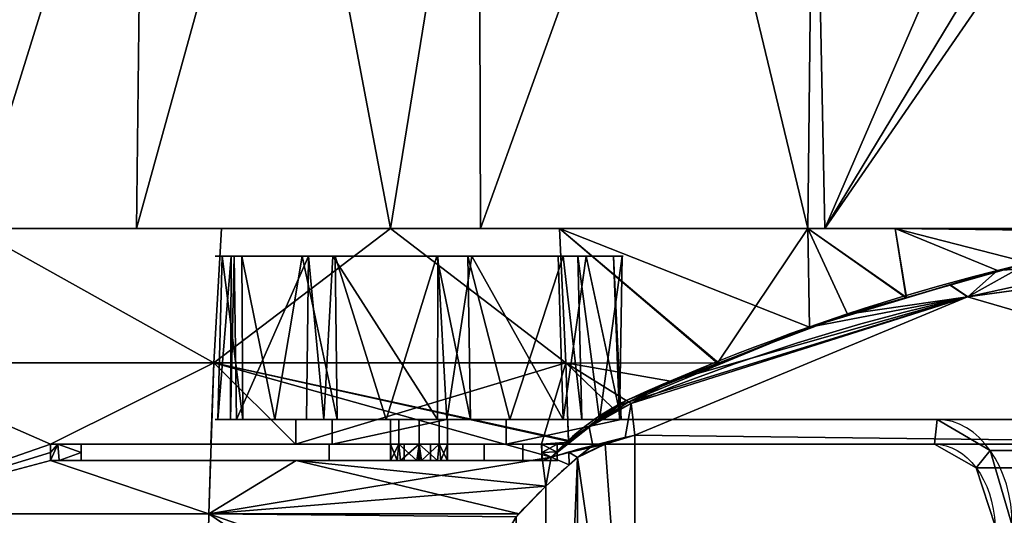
# Model space of a CAD drawing. Extents: x -164 to 115, y -163 to 163.
# Tile 10 of 14: x -67 to 54, y 41 to 102. Entities that reach past the tile are written whole.
import ezdxf

# ---------------------------------------------------------------- set-up
doc = ezdxf.new("R2010")
doc.units = 0
doc.header["$MEASUREMENT"] = 0
doc.layers.add('1', color=7, linetype='Continuous')

# ---------------------------------------------------------------- blocks, each defined once
blk = doc.blocks.new('UG_SURFACE_015')
at = {"layer": '1', "color": 253, "linetype": 'Continuous'}
for points in [[(2.767357, 52.102979, 90.77061), (7.316892, 55.374499, 87.5028), (0.096, 50.37671, 90.62697)], [(7.620418, 55.18537, 88.632114), (7.316892, 55.374499, 87.5028), (2.767357, 52.102979, 90.77061)], [(2.767357, 52.102979, 90.77061), (7.923954, 54.996241, 89.761429), (7.620418, 55.18537, 88.632114)], [(0.096, 50.37671, 90.62697), (-1.873855, 48.413265, 91.678932), (2.767357, 52.102979, 90.77061)]]:
    blk.add_3dface(points, dxfattribs=at)
blk = doc.blocks.new('UG_SURFACE_016')
at = {"layer": '1', "color": 253, "linetype": 'Continuous'}
for points in [[(-72.742887, 76.414712, 69.145665), (-86.014464, 59.961881, 79.414032), (-43.234352, 59.961881, 85.115336)], [(-43.234352, 59.961881, 85.115336), (-42.297915, 76.414712, 71.697235), (-72.742887, 76.414712, 69.145665)], [(-21.600252, 76.414712, 73.431887), (-42.297915, 76.414712, 71.697235), (-43.234352, 59.961881, 85.115336)], [(-43.234352, 59.961881, 85.115336), (-0.076473, 59.961881, 85.317343), (-21.600252, 76.414712, 73.431887)], [(-0.076473, 59.961881, 85.317343), (-0.887258, 76.414712, 71.891062), (-21.600252, 76.414712, 73.431887)], [(29.580267, 76.414712, 69.62461), (-0.887258, 76.414712, 71.891062), (18.509589, 59.926517, 83.473153)], [(-0.887258, 76.414712, 71.891062), (-0.076473, 59.961881, 85.317343), (18.509589, 59.926517, 83.473153)], [(18.509589, 59.926517, 83.473153), (34.407277, 65.934964, 77.454567), (29.580267, 76.414712, 69.62461)], [(41.644692, 67.976758, 74.388526), (40.278606, 76.414712, 67.095742), (29.580267, 76.414712, 69.62461)], [(29.580267, 76.414712, 69.62461), (34.407277, 65.934964, 77.454567), (41.644692, 67.976758, 74.388526)], [(56.634758, 72.2057, 68.038173), (79.525806, 76.414712, 57.818513), (40.278606, 76.414712, 67.095742)], [(40.278606, 76.414712, 67.095742), (41.644692, 67.976758, 74.388526), (56.634758, 72.2057, 68.038173)], [(-87.81068, 41.480247, 88.442162), (-43.865185, 41.480247, 94.298765), (-43.234352, 59.961881, 85.115336), (-86.014464, 59.961881, 79.414032)], [(-43.234352, 59.961881, 85.115336), (-43.865185, 41.480247, 94.298765), (-1.873855, 48.413265, 91.678932)], [(0.23404, 50.472252, 90.567246), (-0.076473, 59.961881, 85.317343), (-43.234352, 59.961881, 85.115336)], [(-1.873855, 48.413265, 91.678932), (0.096, 50.37671, 90.62697), (-43.234352, 59.961881, 85.115336)], [(-43.234352, 59.961881, 85.115336), (0.096, 50.37671, 90.62697), (0.23404, 50.472252, 90.567246)], [(12.724481, 57.740066, 85.663296), (18.509589, 59.926517, 83.473153), (-0.076473, 59.961881, 85.317343)], [(-0.076473, 59.961881, 85.317343), (0.23404, 50.472252, 90.567246), (7.316892, 55.374499, 87.5028)], [(-0.076473, 59.961881, 85.317343), (7.316892, 55.374499, 87.5028), (12.724481, 57.740066, 85.663296)], [(4.725459, 49.995564, 90.509742), (8.376658, 51.112629, 89.672826), (3.224873, 49.859982, 90.681076)], [(3.224873, 49.859982, 90.681076), (0.274412, 49.022816, 91.258503), (1.319401, 48.364054, 91.517925)], [(1.319401, 48.364054, 91.517925), (4.725459, 49.995564, 90.509742), (3.224873, 49.859982, 90.681076)], [(-2.542318, 44.862229, 93.298443), (-1.873855, 48.413265, 91.678932), (-43.865185, 41.480247, 94.298765)], [(-1.873855, 48.413265, 91.678932), (-2.542318, 44.862229, 93.298443), (0.316094, 47.454253, 91.980517)], [(0.316094, 47.454253, 91.980517), (0.274412, 49.022816, 91.258503), (-1.873855, 48.413265, 91.678932)], [(0.274412, 49.022816, 91.258503), (0.316094, 47.454253, 91.980517), (1.319401, 48.364054, 91.517925)], [(-43.865185, 41.480247, 94.298765), (-5.829728, 41.478083, 94.814159), (-2.542318, 44.862229, 93.298443)], [(-88.906586, 21.61161, 93.950376), (-44.250067, 21.61161, 99.901743), (-43.865185, 41.480247, 94.298765), (-87.81068, 41.480247, 88.442162)], [(-15.763933, 22.295892, 100.576364), (-43.865185, 41.480247, 94.298765), (-44.250067, 21.61161, 99.901743)], [(-6.196723, 41.100286, 94.983369), (-5.829728, 41.478083, 94.814159), (-43.865185, 41.480247, 94.298765)], [(-12.426679, 30.513331, 98.625407), (-6.196723, 41.100286, 94.983369), (-43.865185, 41.480247, 94.298765)], [(-43.865185, 41.480247, 94.298765), (-15.763933, 22.295892, 100.576364), (-12.426679, 30.513331, 98.625407)]]:
    blk.add_3dface(points, dxfattribs=at)
blk = doc.blocks.new('UG_SURFACE_029')
at = {"layer": '1', "color": 253, "linetype": 'Continuous'}
for points in [[(-2.542318, 44.862229, -93.298443), (1.319401, 48.364054, -91.517925), (-2.542318, -44.862229, -93.298443)], [(1.319401, 48.364054, -91.517925), (1.319401, -48.364054, -91.517925), (-2.542318, -44.862229, -93.298443)], [(-2.542318, -44.862229, -93.298443), (-6.196723, -41.100286, -94.983369), (-6.196723, 41.100286, -94.983369), (-2.542318, 44.862229, -93.298443)]]:
    blk.add_3dface(points, dxfattribs=at)
blk = doc.blocks.new('UG_SURFACE_031')
at = {"layer": '1', "color": 253, "linetype": 'Continuous'}
for points in [[(8.376658, 0, 89.672826), (8.376658, 51.112629, 89.672826), (4.725459, 49.995564, 90.509742)], [(8.376658, 0, 89.672826), (4.725459, 49.995564, 90.509742), (1.319401, 48.364054, 91.517925)], [(1.319401, 48.364054, 91.517925), (1.319401, 0, 91.517925), (8.376658, 0, 89.672826)], [(1.319401, -48.364054, 91.517925), (4.725459, -49.995564, 90.509742), (8.376658, 0, 89.672826)], [(8.376658, 0, 89.672826), (1.319401, 0, 91.517925), (1.319401, -48.364054, 91.517925)], [(4.725459, -49.995564, 90.509742), (8.376658, -51.112629, 89.672826), (8.376658, 0, 89.672826)]]:
    blk.add_3dface(points, dxfattribs=at)
blk = doc.blocks.new('UG_SURFACE_042')
at = {"layer": '1', "color": 253, "linetype": 'Continuous'}
for points in [[(4.725459, 49.995564, -90.509742), (8.376658, 51.112629, -89.672826), (8.376658, 0, -89.672826)], [(1.319401, 48.364054, -91.517925), (4.725459, 49.995564, -90.509742), (8.376658, 0, -89.672826)], [(8.376658, 0, -89.672826), (1.319401, 0, -91.517925), (1.319401, 48.364054, -91.517925)], [(1.319401, -48.364054, -91.517925), (1.319401, 0, -91.517925), (8.376658, 0, -89.672826)], [(8.376658, 0, -89.672826), (4.725459, -49.995564, -90.509742), (1.319401, -48.364054, -91.517925)], [(8.376658, 0, -89.672826), (8.376658, -51.112629, -89.672826), (4.725459, -49.995564, -90.509742)]]:
    blk.add_3dface(points, dxfattribs=at)
blk = doc.blocks.new('UG_SURFACE_046')
at = {"layer": '1', "color": 253, "linetype": 'Continuous'}
for points in [[(91.934152, 73.9206, 73.319986), (49.147654, 68.060108, 81.693634), (111.67337, 49.840752, 69.456875)], [(8.376658, 51.112629, 89.672826), (49.147654, 68.060108, 81.693634), (7.923954, 54.996241, 89.761429)], [(49.147654, 68.060108, 81.693634), (8.376658, 51.112629, 89.672826), (111.67337, 49.840752, 69.456875)], [(7.923954, 54.996241, 89.761429), (2.767357, 52.102979, 90.77061), (3.224873, 49.859982, 90.681076), (8.376658, 51.112629, 89.672826)], [(2.767357, 52.102979, 90.77061), (-1.873855, 48.413265, 91.678932), (3.224873, 49.859982, 90.681076)], [(111.67337, -49.840752, 69.456875), (111.67337, 49.840752, 69.456875), (8.376658, 51.112629, 89.672826), (8.376658, -51.112629, 89.672826)]]:
    blk.add_3dface(points, dxfattribs=at)
blk = doc.blocks.new('UG_SURFACE_049')
at = {"layer": '1', "color": 253, "linetype": 'Continuous'}
for points in [[(-1.162758, 50.000001, -108.446591), (-3.072554, 50.000001, -90.983167), (-3.020382, 49.002375, -91.460235)], [(-3.020382, 49.002375, -91.460235), (-2.969297, 48, -91.927357), (-1.162758, 48, -108.446591), (-1.162758, 50.000001, -108.446591)]]:
    blk.add_3dface(points, dxfattribs=at)
blk = doc.blocks.new('UG_SURFACE_050')
at = {"layer": '1', "color": 253, "linetype": 'Continuous'}
for points in [[(90.080932, 75.584002, 64.069852), (88.226311, 77.247322, 54.819986), (83.890207, 76.865949, 56.3462)], [(91.934152, 73.9206, 73.319986), (79.525806, 76.414712, 57.818513), (56.634758, 72.2057, 68.038173)], [(91.934152, 73.9206, 73.319986), (83.890207, 76.865949, 56.3462), (79.525806, 76.414712, 57.818513)], [(83.890207, 76.865949, 56.3462), (91.934152, 73.9206, 73.319986), (90.080932, 75.584002, 64.069852)], [(56.634758, 72.2057, 68.038173), (49.181972, 68.064809, 81.686914), (91.934152, 73.9206, 73.319986)], [(56.634758, 72.2057, 68.038173), (47.001895, 69.488116, 72.119012), (49.181972, 68.064809, 81.686914)], [(49.147654, 68.060108, 81.693634), (47.001895, 69.488116, 72.119012), (34.407277, 65.934964, 77.454567)], [(49.147654, 68.060108, 81.693634), (49.181972, 68.064809, 81.686914), (47.001895, 69.488116, 72.119012)], [(12.724481, 57.740066, 85.663296), (7.923954, 54.996241, 89.761429), (49.147654, 68.060108, 81.693634)], [(49.147654, 68.060108, 81.693634), (34.407277, 65.934964, 77.454567), (12.724481, 57.740066, 85.663296)], [(12.724481, 57.740066, 85.663296), (7.316892, 55.374499, 87.5028), (7.620418, 55.18537, 88.632114)], [(7.620418, 55.18537, 88.632114), (7.923954, 54.996241, 89.761429), (12.724481, 57.740066, 85.663296)]]:
    blk.add_3dface(points, dxfattribs=at)
blk = doc.blocks.new('UG_SURFACE_058')
at = {"layer": '1', "color": 253, "linetype": 'Continuous'}
for points in [[(111.67337, 49.840752, -69.456875), (49.147654, 68.060108, -81.693634), (91.934152, 73.9206, -73.319986)], [(7.923954, 54.996241, -89.761429), (49.147654, 68.060108, -81.693634), (8.376658, 51.112629, -89.672826), (7.184808, 50.840531, -89.906082)], [(111.67337, 49.840752, -69.456875), (8.376658, 51.112629, -89.672826), (49.147654, 68.060108, -81.693634)], [(7.184808, 50.840531, -89.906082), (-1.873855, 48.413265, -91.678932), (2.767357, 52.102979, -90.77061), (7.923954, 54.996241, -89.761429)], [(111.67337, 49.840752, -69.456875), (111.67337, -49.840752, -69.456875), (8.376658, -51.112629, -89.672826), (8.376658, 51.112629, -89.672826)]]:
    blk.add_3dface(points, dxfattribs=at)
blk = doc.blocks.new('UG_SURFACE_063')
at = {"layer": '1', "color": 253, "linetype": 'Continuous'}
for points in [[(-20.749601, 48, -108.031608), (-21.48792, 48, -110.326916), (-21.58149, 50.000001, -110.296816)], [(-21.58149, 50.000001, -110.296816), (-20.556364, 50.000001, -107.821949), (-20.749601, 48, -108.031608)], [(-21.58149, 50.000001, -110.296816), (-21.48792, 48, -110.326916), (-21.569876, 48, -110.581711)], [(-20.556364, 50.000001, -112.77169), (-21.58149, 50.000001, -110.296816), (-21.569876, 48, -110.581711)], [(-21.569876, 48, -110.581711), (-20.346703, 48, -112.964928), (-20.556364, 50.000001, -112.77169)], [(-18.366382, 48, -106.808431), (-20.749601, 48, -108.031608), (-20.556364, 50.000001, -107.821949)], [(-20.556364, 50.000001, -107.821949), (-18.08149, 50.000001, -106.796816), (-18.366382, 48, -106.808431)], [(-18.08149, 50.000001, -113.796823), (-20.556364, 50.000001, -112.77169), (-20.346703, 48, -112.964928)], [(-20.346703, 48, -112.964928), (-18.051391, 48, -113.703251), (-18.08149, 50.000001, -113.796823)], [(-18.08149, 50.000001, -106.796816), (-18.111588, 48, -106.890388), (-18.366382, 48, -106.808431)], [(-15.816277, 48, -107.628711), (-18.111588, 48, -106.890388), (-18.08149, 50.000001, -106.796816)], [(-15.606617, 50.000001, -112.77169), (-18.08149, 50.000001, -113.796823), (-17.7966, 48, -113.785207)], [(-18.08149, 50.000001, -113.796823), (-18.051391, 48, -113.703251), (-17.7966, 48, -113.785207)], [(-18.08149, 50.000001, -106.796816), (-15.606617, 50.000001, -107.821949), (-15.816277, 48, -107.628711)], [(-17.7966, 48, -113.785207), (-15.41338, 48, -112.562031), (-15.606617, 50.000001, -112.77169)], [(-14.593104, 48, -110.011928), (-15.816277, 48, -107.628711), (-15.606617, 50.000001, -107.821949)], [(-14.58149, 50.000001, -110.296816), (-15.606617, 50.000001, -112.77169), (-15.41338, 48, -112.562031)], [(-15.606617, 50.000001, -107.821949), (-14.58149, 50.000001, -110.296816), (-14.593104, 48, -110.011928)], [(-15.41338, 48, -112.562031), (-14.675061, 48, -110.266723), (-14.58149, 50.000001, -110.296816)], [(-14.58149, 50.000001, -110.296816), (-14.675061, 48, -110.266723), (-14.593104, 48, -110.011928)]]:
    blk.add_3dface(points, dxfattribs=at)
blk = doc.blocks.new('UG_SURFACE_072')
at = {"layer": '1', "color": 253, "linetype": 'Continuous'}
for points in [[(-14.661648, 53.035766, -135.061815), (45.424297, 53.035766, -195.147753), (45.073502, 50.000001, -194.796965), (-28.754063, 50.000001, -120.969392)], [(-28.754063, 50.000001, -120.969392), (-28.754063, 53.035766, -120.969392), (-14.661648, 53.035766, -135.061815)], [(45.424297, 53.035766, -195.147753), (51.93023, 49.224682, -201.653689), (50.199531, 47.107443, -199.922979), (45.073502, 50.000001, -194.796965)], [(52.509438, 40.018868, -202.232897), (50.199531, 47.107443, -199.922979), (51.93023, 49.224682, -201.653689), (54.625075, 40.023901, -204.348534)], [(54.625075, 40.023901, -204.348534), (54.625075, -40.023901, -204.348534), (52.509438, -40.018868, -202.232897), (52.509438, 40.018868, -202.232897)], [(54.625075, -40.023901, -204.348534), (51.93023, -49.224682, -201.653689), (50.199531, -47.107443, -199.922979), (52.509438, -40.018868, -202.232897)], [(45.073502, -50.000001, -194.796965), (50.199531, -47.107443, -199.922979), (51.93023, -49.224682, -201.653689), (45.424297, -53.035766, -195.147753)], [(-14.661648, -53.035766, -135.061815), (-28.754063, -53.035766, -120.969392), (-28.754063, -50.000001, -120.969392)], [(-28.754063, -50.000001, -120.969392), (45.073502, -50.000001, -194.796965), (45.424297, -53.035766, -195.147753), (-14.661648, -53.035766, -135.061815)]]:
    blk.add_3dface(points, dxfattribs=at)
blk = doc.blocks.new('UG_SURFACE_074')
at = {"layer": '1', "color": 253, "linetype": 'Continuous'}
for points in [[(-43.234352, 59.961881, -85.115336), (-86.014464, 59.961881, -79.414032), (-72.742887, 76.414712, -69.145665)], [(-72.742887, 76.414712, -69.145665), (-42.297915, 76.414712, -71.697235), (-43.234352, 59.961881, -85.115336)], [(-43.234352, 59.961881, -85.115336), (-42.297915, 76.414712, -71.697235), (-21.600252, 76.414712, -73.431887)], [(-0.076473, 59.961881, -85.317343), (-43.234352, 59.961881, -85.115336), (-21.600252, 76.414712, -73.431887)], [(-21.600252, 76.414712, -73.431887), (-0.887258, 76.414712, -71.891062), (-0.076473, 59.961881, -85.317343)], [(18.657308, 59.910882, -83.364174), (-0.076473, 59.961881, -85.317343), (-0.887258, 76.414712, -71.891062)], [(29.751845, 64.348906, -79.315282), (18.657308, 59.910882, -83.364174), (-0.887258, 76.414712, -71.891062)], [(-0.887258, 76.414712, -71.891062), (29.580267, 76.414712, -69.62461), (29.751845, 64.348906, -79.315282)], [(41.632194, 67.91994, -74.365452), (29.751845, 64.348906, -79.315282), (29.580267, 76.414712, -69.62461)], [(29.580267, 76.414712, -69.62461), (40.278606, 76.414712, -67.095742), (41.632194, 67.91994, -74.365452)], [(52.811921, 71.280383, -69.707535), (41.632194, 67.91994, -74.365452), (40.278606, 76.414712, -67.095742)], [(76.434836, 75.979747, -59.210591), (52.811921, 71.280383, -69.707535), (40.278606, 76.414712, -67.095742)], [(40.278606, 76.414712, -67.095742), (79.525806, 76.414712, -57.818513), (76.434836, 75.979747, -59.210591)], [(-87.81068, 41.480247, -88.442162), (-86.014464, 59.961881, -79.414032), (-63.244238, 50.000001, -88.680483)], [(-63.244238, 50.000001, -88.680483), (-86.014464, 59.961881, -79.414032), (-43.234352, 59.961881, -85.115336)], [(-43.234352, 59.961881, -85.115336), (-43.586355, 50.000001, -90.298891), (-63.244238, 50.000001, -88.680483)], [(-33.208966, 50.000001, -91.153249), (-43.586355, 50.000001, -90.298891), (-43.234352, 59.961881, -85.115336)], [(-33.208966, 50.000001, -91.153249), (-43.234352, 59.961881, -85.115336), (-0.076473, 59.961881, -85.317343)], [(-0.076473, 59.961881, -85.317343), (-3.072554, 50.000001, -90.983167), (-33.208966, 50.000001, -91.153249)], [(-3.072554, 50.000001, -90.983167), (-0.076473, 59.961881, -85.317343), (0.232477, 50.23146, -90.646744)], [(5.625357, 54.454375, -88.142321), (0.232477, 50.23146, -90.646744), (-0.076473, 59.961881, -85.317343)], [(7.316892, 55.374499, -87.5028), (5.625357, 54.454375, -88.142321), (-0.076473, 59.961881, -85.317343)], [(-0.076473, 59.961881, -85.317343), (18.657308, 59.910882, -83.364174), (7.316892, 55.374499, -87.5028)], [(4.725459, 49.995564, -90.509742), (0.272579, 48.988402, -91.258861), (7.184808, 50.840531, -89.906082)], [(7.184808, 50.840531, -89.906082), (8.376658, 51.112629, -89.672826), (4.725459, 49.995564, -90.509742)], [(-63.244238, 50.000001, -88.680483), (-63.255735, 49.001899, -89.162156), (-87.81068, 41.480247, -88.442162)], [(0.232477, 50.23146, -90.646744), (-1.253092, 49.068179, -91.336638), (-3.072554, 50.000001, -90.983167)], [(-3.020382, 49.002375, -91.460235), (-3.072554, 50.000001, -90.983167), (-1.253092, 49.068179, -91.336638)], [(4.725459, 49.995564, -90.509742), (1.319401, 48.364054, -91.517925), (0.272579, 48.988402, -91.258861)], [(-63.255735, 49.001899, -89.162156), (-63.246444, 48, -89.635924), (-87.81068, 41.480247, -88.442162)], [(-3.020382, 49.002375, -91.460235), (-1.253092, 49.068179, -91.336638), (-1.873855, 48.413265, -91.678932)], [(-1.873855, 48.413265, -91.678932), (-2.969297, 48, -91.927357), (-3.020382, 49.002375, -91.460235)], [(-2.542318, 44.862229, -93.298443), (-2.969297, 48, -91.927357), (-1.873855, 48.413265, -91.678932)], [(0.316094, 47.454253, -91.980517), (-2.542318, 44.862229, -93.298443), (-1.873855, 48.413265, -91.678932)], [(-1.873855, 48.413265, -91.678932), (0.272579, 48.988402, -91.258861), (0.316094, 47.454253, -91.980517)], [(1.319401, 48.364054, -91.517925), (0.316094, 47.454253, -91.980517), (0.272579, 48.988402, -91.258861)], [(-43.865185, 41.480247, -94.298765), (-87.81068, 41.480247, -88.442162), (-63.246444, 48, -89.635924)], [(-63.246444, 48, -89.635924), (-43.651298, 48, -91.243289), (-43.865185, 41.480247, -94.298765)], [(-43.865185, 41.480247, -94.298765), (-43.651298, 48, -91.243289), (-33.158138, 48, -92.104033)], [(-5.829728, 41.478083, -94.814159), (-43.865185, 41.480247, -94.298765), (-33.158138, 48, -92.104033)], [(-2.542318, 44.862229, -93.298443), (-5.829728, 41.478083, -94.814159), (-33.158138, 48, -92.104033)], [(-33.158138, 48, -92.104033), (-2.969297, 48, -91.927357), (-2.542318, 44.862229, -93.298443)], [(-44.250067, 21.61161, -99.901743), (-88.906586, 21.61161, -93.950376), (-87.81068, 41.480247, -88.442162), (-43.865185, 41.480247, -94.298765)], [(-44.250067, 21.61161, -99.901743), (-43.865185, 41.480247, -94.298765), (-15.763933, 22.295892, -100.576364)], [(-43.865185, 41.480247, -94.298765), (-5.829728, 41.478083, -94.814159), (-6.196723, 41.100286, -94.983369)], [(-12.426679, 30.513331, -98.625407), (-15.763933, 22.295892, -100.576364), (-43.865185, 41.480247, -94.298765)], [(-43.865185, 41.480247, -94.298765), (-6.196723, 41.100286, -94.983369), (-12.426679, 30.513331, -98.625407)]]:
    blk.add_3dface(points, dxfattribs=at)
blk = doc.blocks.new('UG_SURFACE_079')
at = {"layer": '1', "color": 253, "linetype": 'Continuous'}
blk.add_3dface([(-59.502717, 48, -97.45653), (-59.502717, 50.000001, -97.45653), (-29.096641, 50.000001, -123.271152), (-29.096641, 48, -123.271152)], dxfattribs=at)
blk = doc.blocks.new('UG_SURFACE_081')
at = {"layer": '1', "color": 253, "linetype": 'Continuous'}
for points in [[(-51.924262, 143.229425, 63.193865), (-81.693694, 143.229425, 59.606489), (-72.742887, 76.414712, 69.145665)], [(-72.742887, 76.414712, 69.145665), (-52.728359, 76.414712, 70.823066), (-51.924262, 143.229425, 63.193865)], [(-34.249797, 143.229425, 65.323733), (-51.924262, 143.229425, 63.193865), (-52.728359, 76.414712, 70.823066)], [(-52.728359, 76.414712, 70.823066), (-21.600252, 76.414712, 73.431887), (-34.249797, 143.229425, 65.323733)], [(-10.743595, 143.229425, 64.602822), (-34.249797, 143.229425, 65.323733), (-21.600252, 76.414712, 73.431887)], [(-21.600252, 76.414712, 73.431887), (-10.537251, 76.414712, 72.608918), (-10.743595, 143.229425, 64.602822)], [(13.514876, 143.229425, 63.858837), (-10.743595, 143.229425, 64.602822), (-10.537251, 76.414712, 72.608918)], [(-10.537251, 76.414712, 72.608918), (29.580267, 76.414712, 69.62461), (13.514876, 143.229425, 63.858837)], [(30.285463, 143.229425, 60.785506), (13.514876, 143.229425, 63.858837), (29.580267, 76.414712, 69.62461)], [(29.580267, 76.414712, 69.62461), (31.637155, 76.414712, 69.1384), (30.285463, 143.229425, 60.785506)], [(60.519248, 143.229425, 55.244952), (30.285463, 143.229425, 60.785506), (31.637155, 76.414712, 69.1384)], [(31.637155, 76.414712, 69.1384), (67.995183, 136.49863, 54.277547), (60.519248, 143.229425, 55.244952)], [(71.125329, 133.680463, 53.657923), (67.995183, 136.49863, 54.277547), (31.637155, 76.414712, 69.1384)], [(31.637155, 76.414712, 69.1384), (72.849892, 76.414712, 59.396565), (71.125329, 133.680463, 53.657923)]]:
    blk.add_3dface(points, dxfattribs=at)
blk = doc.blocks.new('UG_SURFACE_090')
at = {"layer": '1', "color": 253, "linetype": 'Continuous'}
for points in [[(-28.754063, 50.000001, -99.624246), (-28.754063, 53.035766, -99.624246), (-33.174787, 53.035766, -110.296816), (-33.174787, 50.000001, -110.296816)], [(-33.174787, 50.000001, -110.296816), (-33.174787, 53.035766, -110.296816), (-28.754063, 53.035766, -120.969392), (-28.754063, 50.000001, -120.969392)], [(-18.08149, 50.000001, -95.203519), (-18.08149, 53.035766, -95.203519), (-28.754063, 53.035766, -99.624246), (-28.754063, 50.000001, -99.624246)], [(-7.408917, 50.000001, -99.624246), (-7.408917, 53.035766, -99.624246), (-18.08149, 53.035766, -95.203519), (-18.08149, 50.000001, -95.203519)]]:
    blk.add_3dface(points, dxfattribs=at)
blk = doc.blocks.new('UG_SURFACE_096')
at = {"layer": '1', "color": 253, "linetype": 'Continuous'}
for points in [[(-1.253092, 49.068179, -91.336638), (5.625357, 54.454375, -88.142321), (2.767357, 52.102979, -90.77061)], [(7.620418, 55.18537, -88.632114), (7.923954, 54.996241, -89.761429), (2.767357, 52.102979, -90.77061)], [(7.620418, 55.18537, -88.632114), (2.767357, 52.102979, -90.77061), (5.625357, 54.454375, -88.142321)], [(5.625357, 54.454375, -88.142321), (7.316892, 55.374499, -87.5028), (7.620418, 55.18537, -88.632114)], [(2.767357, 52.102979, -90.77061), (-1.873855, 48.413265, -91.678932), (-1.253092, 49.068179, -91.336638)]]:
    blk.add_3dface(points, dxfattribs=at)
blk = doc.blocks.new('UG_SURFACE_109')
at = {"layer": '1', "color": 253, "linetype": 'Continuous'}
for points in [[(-11.611014, 73.035769, -134.444967), (-28.646946, 73.035769, -132.954508), (-40.739186, 73.035769, -120.862275), (-42.229638, 73.035769, -103.826344)], [(6.823377, 73.035769, -108.117923), (-42.229638, 73.035769, -103.826344), (-32.4209, 73.035769, -89.818016), (-15.902597, 73.035769, -85.391954)], [(-42.229638, 73.035769, -103.826344), (6.823377, 73.035769, -108.117923), (2.397311, 73.035769, -124.636233), (-11.611014, 73.035769, -134.444967)], [(-15.902597, 73.035769, -85.391954), (-0.403821, 73.035769, -92.619151), (6.823377, 73.035769, -108.117923)]]:
    blk.add_3dface(points, dxfattribs=at)
blk = doc.blocks.new('UG_SURFACE_118')
at = {"layer": '1', "color": 253, "linetype": 'Continuous'}
for points in [[(45.424297, 53.035766, -195.147753), (-14.661648, 53.035766, -135.061815), (-0.403821, 53.035766, -127.974495)], [(-0.403821, 53.035766, -127.974495), (6.683499, 53.035766, -113.716662), (66.769443, 53.035766, -173.802614), (45.424297, 53.035766, -195.147753)]]:
    blk.add_3dface(points, dxfattribs=at)
blk = doc.blocks.new('UG_SURFACE_120')
at = {"layer": '1', "color": 253, "linetype": 'Continuous'}
for points in [[(-33.174787, 53.035766, -110.296816), (-28.754063, 53.035766, -99.624246), (-35.759158, 53.035766, -92.619151), (-42.75398, 53.035766, -106.263436)], [(-28.754063, 53.035766, -120.969392), (-33.174787, 53.035766, -110.296816), (-42.75398, 53.035766, -106.263436), (-40.468231, 53.035766, -121.424884)], [(-40.468231, 53.035766, -121.424884), (-29.761698, 53.035766, -132.400498), (-14.661648, 53.035766, -135.061815), (-28.754063, 53.035766, -120.969392)], [(-22.114873, 53.035766, -85.62433), (-35.759158, 53.035766, -92.619151), (-28.754063, 53.035766, -99.624246), (-18.08149, 53.035766, -95.203519)], [(-6.953428, 53.035766, -87.910078), (-22.114873, 53.035766, -85.62433), (-18.08149, 53.035766, -95.203519), (-7.408917, 53.035766, -99.624246)], [(-7.408917, 53.035766, -99.624246), (6.683499, 53.035766, -113.716662), (4.022191, 53.035766, -98.616607), (-6.953428, 53.035766, -87.910078)]]:
    blk.add_3dface(points, dxfattribs=at)
blk = doc.blocks.new('UG_SURFACE_127')
at = {"layer": '1', "color": 253, "linetype": 'Continuous'}
for points in [[(-63.255735, 49.001899, -89.162156), (-63.244238, 50.000001, -88.680483), (-62.374942, 50.000001, -93.495466)], [(-63.246444, 48, -89.635924), (-63.255735, 49.001899, -89.162156), (-62.374942, 50.000001, -93.495466)], [(-62.374942, 50.000001, -93.495466), (-62.178038, 48, -93.93084), (-63.246444, 48, -89.635924)], [(-62.178038, 48, -93.93084), (-62.374942, 50.000001, -93.495466), (-59.502717, 48.999999, -97.45653)], [(-62.374942, 50.000001, -93.495466), (-59.502717, 50.000001, -97.45653), (-59.502717, 48.999999, -97.45653)], [(-59.502717, 48.999999, -97.45653), (-59.502717, 48, -97.45653), (-62.178038, 48, -93.93084)]]:
    blk.add_3dface(points, dxfattribs=at)
blk = doc.blocks.new('UG_SURFACE_129')
at = {"layer": '1', "color": 253, "linetype": 'Continuous'}
for points in [[(-42.75398, 53.035766, -106.263436), (-42.229638, 73.035769, -103.826344), (-41.106049, 73.035769, -116.668992)], [(-42.229638, 73.035769, -103.826344), (-42.75398, 53.035766, -106.263436), (-39.682887, 53.035766, -100.272879)], [(-41.106049, 73.035769, -116.668992), (-41.193955, 53.035766, -116.611153), (-42.75398, 53.035766, -106.263436)], [(-39.682887, 53.035766, -100.272879), (-39.815281, 73.035769, -100.37829), (-42.229638, 73.035769, -103.826344)], [(-40.739186, 73.035769, -120.862275), (-40.468231, 53.035766, -121.424884), (-41.193955, 53.035766, -116.611153)], [(-41.193955, 53.035766, -116.611153), (-41.106049, 73.035769, -116.668992), (-40.739186, 73.035769, -120.862275)], [(-40.468231, 53.035766, -121.424884), (-40.739186, 73.035769, -120.862275), (-31.623371, 73.035769, -129.978091)], [(-31.623371, 73.035769, -129.978091), (-31.870492, 53.035766, -130.238712), (-40.468231, 53.035766, -121.424884)], [(-35.759158, 53.035766, -92.619151), (-32.4209, 73.035769, -89.818016), (-39.815281, 73.035769, -100.37829)], [(-39.815281, 73.035769, -100.37829), (-39.682887, 53.035766, -100.272879), (-35.759158, 53.035766, -92.619151)], [(-35.759158, 53.035766, -92.619151), (-28.10543, 53.035766, -88.695422), (-32.4209, 73.035769, -89.818016)], [(-28.10543, 53.035766, -88.695422), (-28.35503, 73.035769, -88.728569), (-32.4209, 73.035769, -89.818016)], [(-29.761698, 53.035766, -132.400498), (-31.870492, 53.035766, -130.238712), (-31.623371, 73.035769, -129.978091)], [(-31.623371, 73.035769, -129.978091), (-28.646946, 73.035769, -132.954508), (-29.761698, 53.035766, -132.400498)], [(-15.841302, 53.035766, -134.853899), (-29.761698, 53.035766, -132.400498), (-28.646946, 73.035769, -132.954508)], [(-28.646946, 73.035769, -132.954508), (-15.804296, 73.035769, -134.0781), (-15.841302, 53.035766, -134.853899)], [(-22.114873, 53.035766, -85.62433), (-15.902597, 73.035769, -85.391954), (-28.35503, 73.035769, -88.728569)], [(-28.35503, 73.035769, -88.728569), (-28.10543, 53.035766, -88.695422), (-22.114873, 53.035766, -85.62433)], [(-22.114873, 53.035766, -85.62433), (-11.767155, 53.035766, -87.184355), (-15.902597, 73.035769, -85.391954)], [(-11.767155, 53.035766, -87.184355), (-12.087676, 73.035769, -87.170877), (-15.902597, 73.035769, -85.391954)], [(-14.661648, 53.035766, -135.061815), (-15.841302, 53.035766, -134.853899), (-15.804296, 73.035769, -134.0781)], [(-15.804296, 73.035769, -134.0781), (-11.611014, 73.035769, -134.444967), (-14.661648, 53.035766, -135.061815)], [(-0.403821, 53.035766, -127.974495), (-14.661648, 53.035766, -135.061815), (-11.611014, 73.035769, -134.444967)], [(-12.087676, 73.035769, -87.170877), (-11.767155, 53.035766, -87.184355), (-6.953428, 53.035766, -87.910078)], [(-0.403821, 73.035769, -92.619151), (-12.087676, 73.035769, -87.170877), (-6.953428, 53.035766, -87.910078)], [(-11.611014, 73.035769, -134.444967), (-1.050745, 73.035769, -127.050579), (-0.403821, 53.035766, -127.974495)], [(-6.953428, 53.035766, -87.910078), (1.860397, 53.035766, -96.507818), (-0.403821, 73.035769, -92.619151)], [(-0.403821, 53.035766, -127.974495), (-1.050745, 73.035769, -127.050579), (2.397311, 73.035769, -124.636233)], [(1.860397, 53.035766, -96.507818), (1.375106, 73.035769, -96.434072), (-0.403821, 73.035769, -92.619151)], [(6.683499, 53.035766, -113.716662), (-0.403821, 53.035766, -127.974495), (2.397311, 73.035769, -124.636233)], [(6.823377, 73.035769, -108.117923), (1.375106, 73.035769, -96.434072), (4.022191, 53.035766, -98.616607)], [(1.375106, 73.035769, -96.434072), (1.860397, 53.035766, -96.507818), (4.022191, 53.035766, -98.616607)], [(2.397311, 73.035769, -124.636233), (5.733931, 73.035769, -112.183794), (6.683499, 53.035766, -113.716662)], [(4.022191, 53.035766, -98.616607), (6.475591, 53.035766, -112.537012), (6.823377, 73.035769, -108.117923)], [(6.475591, 53.035766, -112.537012), (5.733931, 73.035769, -112.183794), (6.823377, 73.035769, -108.117923)], [(5.733931, 73.035769, -112.183794), (6.475591, 53.035766, -112.537012), (6.683499, 53.035766, -113.716662)]]:
    blk.add_3dface(points, dxfattribs=at)
blk = doc.blocks.new('UG_SURFACE_131')
at = {"layer": '1', "color": 253, "linetype": 'Continuous'}
for points in [[(83.890207, 76.865949, -56.3462), (88.226311, 77.247322, -54.819986), (90.080932, 75.584002, -64.069852)], [(91.934152, 73.9206, -73.319986), (76.434836, 75.979747, -59.210591), (79.525806, 76.414712, -57.818513)], [(79.525806, 76.414712, -57.818513), (83.890207, 76.865949, -56.3462), (91.934152, 73.9206, -73.319986)], [(90.080932, 75.584002, -64.069852), (91.934152, 73.9206, -73.319986), (83.890207, 76.865949, -56.3462)], [(52.811921, 71.280383, -69.707535), (76.434836, 75.979747, -59.210591), (91.934152, 73.9206, -73.319986)], [(91.934152, 73.9206, -73.319986), (49.181972, 68.064809, -81.686914), (52.811921, 71.280383, -69.707535)], [(49.181972, 68.064809, -81.686914), (46.996031, 69.532223, -72.130665), (52.811921, 71.280383, -69.707535)], [(49.147654, 68.060108, -81.693634), (29.751845, 64.348906, -79.315282), (46.996031, 69.532223, -72.130665)], [(46.996031, 69.532223, -72.130665), (49.181972, 68.064809, -81.686914), (49.147654, 68.060108, -81.693634)], [(49.147654, 68.060108, -81.693634), (7.923954, 54.996241, -89.761429), (7.620418, 55.18537, -88.632114)], [(29.751845, 64.348906, -79.315282), (49.147654, 68.060108, -81.693634), (7.620418, 55.18537, -88.632114)], [(7.620418, 55.18537, -88.632114), (7.316892, 55.374499, -87.5028), (29.751845, 64.348906, -79.315282)]]:
    blk.add_3dface(points, dxfattribs=at)
blk = doc.blocks.new('UG_SURFACE_138')
at = {"layer": '1', "color": 253, "linetype": 'Continuous'}
for points in [[(66.418648, 50.000001, -173.451811), (45.073502, 50.000001, -194.796965), (50.199531, 47.107443, -199.922979), (71.544677, 47.107443, -178.57784)], [(71.544677, 47.107443, -178.57784), (50.199531, 47.107443, -199.922979), (52.509438, 40.018868, -202.232897), (73.854588, 40.018868, -180.887744)]]:
    blk.add_3dface(points, dxfattribs=at)
blk = doc.blocks.new('UG_SURFACE_148')
at = {"layer": '1', "color": 253, "linetype": 'Continuous'}
for points in [[(-62.374942, 50.000001, -93.495466), (-63.244238, 50.000001, -88.680483), (-33.208966, 50.000001, -91.153249)], [(-59.502717, 50.000001, -97.45653), (-62.374942, 50.000001, -93.495466), (-33.208966, 50.000001, -91.153249)], [(-21.58149, 50.000001, -110.296816), (-20.556364, 50.000001, -112.77169), (-29.096641, 50.000001, -123.271152), (-59.502717, 50.000001, -97.45653)], [(-33.208966, 50.000001, -91.153249), (-20.556364, 50.000001, -107.821949), (-21.58149, 50.000001, -110.296816), (-59.502717, 50.000001, -97.45653)], [(-33.208966, 50.000001, -91.153249), (-3.072554, 50.000001, -90.983167), (-18.08149, 50.000001, -106.796816), (-20.556364, 50.000001, -107.821949)], [(-19.916072, 50.000001, -127.217248), (-29.096641, 50.000001, -123.271152), (-20.556364, 50.000001, -112.77169), (-18.08149, 50.000001, -113.796823)], [(-18.08149, 50.000001, -113.796823), (-15.606617, 50.000001, -112.77169), (-10.103084, 50.000001, -125.330508), (-19.916072, 50.000001, -127.217248)], [(-15.606617, 50.000001, -107.821949), (-18.08149, 50.000001, -106.796816), (-3.072554, 50.000001, -90.983167)], [(-14.58149, 50.000001, -110.296816), (-15.606617, 50.000001, -107.821949), (-3.072554, 50.000001, -90.983167), (-1.162758, 50.000001, -108.446591)], [(-3.040428, 50.000001, -118.261322), (-10.103084, 50.000001, -125.330508), (-15.606617, 50.000001, -112.77169)], [(-15.606617, 50.000001, -112.77169), (-14.58149, 50.000001, -110.296816), (-1.162758, 50.000001, -108.446591), (-3.040428, 50.000001, -118.261322)]]:
    blk.add_3dface(points, dxfattribs=at)
blk = doc.blocks.new('UG_SURFACE_158')
at = {"layer": '1', "color": 253, "linetype": 'Continuous'}
for points in [[(-18.08149, 53.035766, -106.796816), (-20.556364, 53.035766, -107.821949), (-21.58149, 53.035766, -110.296816), (-20.556364, 53.035766, -112.77169)], [(-20.556364, 53.035766, -112.77169), (-18.08149, 53.035766, -113.796823), (-18.08149, 53.035766, -106.796816)], [(-14.58149, 53.035766, -110.296816), (-15.606617, 53.035766, -107.821949), (-18.08149, 53.035766, -106.796816)], [(-18.08149, 53.035766, -106.796816), (-18.08149, 53.035766, -113.796823), (-15.606617, 53.035766, -112.77169), (-14.58149, 53.035766, -110.296816)]]:
    blk.add_3dface(points, dxfattribs=at)
blk = doc.blocks.new('UG_SURFACE_167')
at = {"layer": '1', "color": 253, "linetype": 'Continuous'}
for points in [[(-21.58149, 50.000001, -110.296816), (-20.556364, 50.000001, -107.821949), (-28.754063, 50.000001, -99.624246), (-33.174787, 50.000001, -110.296816)], [(-33.174787, 50.000001, -110.296816), (-28.754063, 50.000001, -120.969392), (-20.556364, 50.000001, -112.77169), (-21.58149, 50.000001, -110.296816)], [(-28.754063, 50.000001, -120.969392), (45.073502, 50.000001, -194.796965), (-18.08149, 50.000001, -113.796823), (-20.556364, 50.000001, -112.77169)], [(-20.556364, 50.000001, -107.821949), (-18.08149, 50.000001, -106.796816), (-18.08149, 50.000001, -95.203519), (-28.754063, 50.000001, -99.624246)], [(-15.606617, 50.000001, -112.77169), (-18.08149, 50.000001, -113.796823), (45.073502, 50.000001, -194.796965)], [(-7.408917, 50.000001, -99.624246), (-18.08149, 50.000001, -95.203519), (-18.08149, 50.000001, -106.796816), (-15.606617, 50.000001, -107.821949)], [(-14.58149, 50.000001, -110.296816), (-15.606617, 50.000001, -112.77169), (45.073502, 50.000001, -194.796965), (66.418648, 50.000001, -173.451811)], [(66.418648, 50.000001, -173.451811), (-7.408917, 50.000001, -99.624246), (-15.606617, 50.000001, -107.821949), (-14.58149, 50.000001, -110.296816)]]:
    blk.add_3dface(points, dxfattribs=at)
blk = doc.blocks.new('UG_SURFACE_173')
at = {"layer": '1', "color": 253, "linetype": 'Continuous'}
for points in [[(6.683499, 53.035766, -113.716662), (-7.408917, 53.035766, -99.624246), (-7.408917, 50.000001, -99.624246)], [(-7.408917, 50.000001, -99.624246), (66.418648, 50.000001, -173.451811), (66.769443, 53.035766, -173.802614), (6.683499, 53.035766, -113.716662)], [(66.418648, 50.000001, -173.451811), (71.544677, 47.107443, -178.57784), (73.27538, 49.224682, -180.308536), (66.769443, 53.035766, -173.802614)], [(75.970225, 40.023901, -183.003381), (73.27538, 49.224682, -180.308536), (71.544677, 47.107443, -178.57784), (73.854588, 40.018868, -180.887744)], [(73.854588, 40.018868, -180.887744), (73.854588, -40.018868, -180.887744), (75.970225, -40.023901, -183.003381), (75.970225, 40.023901, -183.003381)], [(73.854588, -40.018868, -180.887744), (71.544677, -47.107443, -178.57784), (73.27538, -49.224682, -180.308536), (75.970225, -40.023901, -183.003381)], [(66.769443, -53.035766, -173.802614), (73.27538, -49.224682, -180.308536), (71.544677, -47.107443, -178.57784), (66.418648, -50.000001, -173.451811)], [(6.683499, -53.035766, -113.716662), (66.769443, -53.035766, -173.802614), (66.418648, -50.000001, -173.451811), (-7.408917, -50.000001, -99.624246)], [(-7.408917, -50.000001, -99.624246), (-7.408917, -53.035766, -99.624246), (6.683499, -53.035766, -113.716662)]]:
    blk.add_3dface(points, dxfattribs=at)
blk = doc.blocks.new('UG_SURFACE_182')
at = {"layer": '1', "color": 253, "linetype": 'Continuous'}
for points in [[(-72.742887, 76.414712, -69.145665), (-81.693694, 143.229425, -59.606489), (-51.924262, 143.229425, -63.193865)], [(-51.924262, 143.229425, -63.193865), (-52.728359, 76.414712, -70.823066), (-72.742887, 76.414712, -69.145665)], [(-34.249797, 143.229425, -65.323733), (-21.600252, 76.414712, -73.431887), (-52.728359, 76.414712, -70.823066)], [(-52.728359, 76.414712, -70.823066), (-51.924262, 143.229425, -63.193865), (-34.249797, 143.229425, -65.323733)], [(-21.600252, 76.414712, -73.431887), (-34.249797, 143.229425, -65.323733), (-10.743595, 143.229425, -64.602822)], [(-10.743595, 143.229425, -64.602822), (-10.537251, 76.414712, -72.608918), (-21.600252, 76.414712, -73.431887)], [(-10.537251, 76.414712, -72.608918), (-10.743595, 143.229425, -64.602822), (13.514876, 143.229425, -63.858837)], [(13.514876, 143.229425, -63.858837), (29.580267, 76.414712, -69.62461), (-10.537251, 76.414712, -72.608918)], [(29.580267, 76.414712, -69.62461), (13.514876, 143.229425, -63.858837), (30.285463, 143.229425, -60.785506)], [(30.285463, 143.229425, -60.785506), (31.637155, 76.414712, -69.1384), (29.580267, 76.414712, -69.62461)], [(31.637155, 76.414712, -69.1384), (30.285463, 143.229425, -60.785506), (60.519248, 143.229425, -55.244952)], [(60.519248, 143.229425, -55.244952), (67.995183, 136.49863, -54.277547), (31.637155, 76.414712, -69.1384)], [(31.637155, 76.414712, -69.1384), (67.995183, 136.49863, -54.277547), (71.125329, 133.680463, -53.657923)], [(71.125329, 133.680463, -53.657923), (72.849892, 76.414712, -59.396565), (31.637155, 76.414712, -69.1384)]]:
    blk.add_3dface(points, dxfattribs=at)
blk = doc.blocks.new('UG_SURFACE_184')
at = {"layer": '1', "color": 253, "linetype": 'Continuous'}
for points in [[(-2.542318, -44.862229, 93.298443), (1.319401, -48.364054, 91.517925), (1.319401, 48.364054, 91.517925)], [(-2.542318, -44.862229, 93.298443), (1.319401, 48.364054, 91.517925), (-2.542318, 44.862229, 93.298443)], [(-2.542318, 44.862229, 93.298443), (-6.196723, 41.100286, 94.983369), (-6.196723, -41.100286, 94.983369), (-2.542318, -44.862229, 93.298443)]]:
    blk.add_3dface(points, dxfattribs=at)
blk = doc.blocks.new('UG_SURFACE_191')
at = {"layer": '1', "color": 253, "linetype": 'Continuous'}
for points in [[(-33.158138, 48, -92.104033), (-63.246444, 48, -89.635924), (-62.178038, 48, -93.93084)], [(-33.158138, 48, -92.104033), (-62.178038, 48, -93.93084), (-59.502717, 48, -97.45653)], [(-59.502717, 48, -97.45653), (-29.096641, 48, -123.271152), (-20.346703, 48, -112.964928), (-21.569876, 48, -110.581711)], [(-59.502717, 48, -97.45653), (-21.569876, 48, -110.581711), (-20.749601, 48, -108.031608), (-33.158138, 48, -92.104033)], [(-20.749601, 48, -108.031608), (-18.366382, 48, -106.808431), (-33.158138, 48, -92.104033)], [(-2.969297, 48, -91.927357), (-33.158138, 48, -92.104033), (-18.366382, 48, -106.808431), (-15.816277, 48, -107.628711)], [(-29.096641, 48, -123.271152), (-19.916072, 48, -127.217248), (-17.7966, 48, -113.785207), (-20.346703, 48, -112.964928)], [(-15.41338, 48, -112.562031), (-17.7966, 48, -113.785207), (-19.916072, 48, -127.217248), (-10.103084, 48, -125.330508)], [(-1.162758, 48, -108.446591), (-2.969297, 48, -91.927357), (-15.816277, 48, -107.628711), (-14.593104, 48, -110.011928)], [(-10.103084, 48, -125.330508), (-3.040428, 48, -118.261322), (-15.41338, 48, -112.562031)], [(-3.040428, 48, -118.261322), (-1.162758, 48, -108.446591), (-14.593104, 48, -110.011928), (-15.41338, 48, -112.562031)]]:
    blk.add_3dface(points, dxfattribs=at)
blk = doc.blocks.new('UG_SURFACE_206')
at = {"layer": '1', "color": 253, "linetype": 'Continuous'}
for points in [[(73.27538, 49.224682, -180.308536), (51.93023, 49.224682, -201.653689), (45.424297, 53.035766, -195.147753), (66.769443, 53.035766, -173.802614)], [(75.970225, 40.023901, -183.003381), (54.625075, 40.023901, -204.348534), (51.93023, 49.224682, -201.653689), (73.27538, 49.224682, -180.308536)]]:
    blk.add_3dface(points, dxfattribs=at)
blk = doc.blocks.new('UG_SURFACE_210')
at = {"layer": '1', "color": 253, "linetype": 'Continuous'}
for points in [[(-19.916072, 48, -127.217248), (-29.096641, 48, -123.271152), (-29.096641, 50.000001, -123.271152), (-19.916072, 50.000001, -127.217248)], [(-19.916072, 50.000001, -127.217248), (-16.666802, 50.000001, -126.592517), (-16.666802, 48, -126.592517), (-19.916072, 48, -127.217248)], [(-10.103084, 48, -125.330508), (-16.666802, 48, -126.592517), (-16.666802, 50.000001, -126.592517), (-10.103084, 50.000001, -125.330508)], [(-10.103084, 50.000001, -125.330508), (-5.379011, 50.000001, -120.602064), (-5.379011, 48, -120.602064), (-10.103084, 48, -125.330508)], [(-3.040428, 48, -118.261322), (-5.379011, 48, -120.602064), (-5.379011, 50.000001, -120.602064), (-3.040428, 50.000001, -118.261322)], [(-3.040428, 50.000001, -118.261322), (-1.162758, 50.000001, -108.446591), (-1.162758, 48, -108.446591), (-3.040428, 48, -118.261322)]]:
    blk.add_3dface(points, dxfattribs=at)
blk = doc.blocks.new('UG_SURFACE_216')
at = {"layer": '1', "color": 253, "linetype": 'Continuous'}
for points in [[(-21.58149, 50.000001, -110.296816), (-20.556364, 50.000001, -112.77169), (-20.556364, 53.035766, -112.77169), (-21.58149, 53.035766, -110.296816)], [(-21.58149, 53.035766, -110.296816), (-20.556364, 53.035766, -107.821949), (-20.556364, 50.000001, -107.821949), (-21.58149, 50.000001, -110.296816)], [(-18.08149, 50.000001, -106.796816), (-20.556364, 50.000001, -107.821949), (-20.556364, 53.035766, -107.821949), (-18.08149, 53.035766, -106.796816)], [(-18.08149, 53.035766, -113.796823), (-20.556364, 53.035766, -112.77169), (-20.556364, 50.000001, -112.77169), (-18.08149, 50.000001, -113.796823)], [(-18.08149, 50.000001, -113.796823), (-15.606617, 50.000001, -112.77169), (-15.606617, 53.035766, -112.77169), (-18.08149, 53.035766, -113.796823)], [(-18.08149, 53.035766, -106.796816), (-15.606617, 53.035766, -107.821949), (-15.606617, 50.000001, -107.821949), (-18.08149, 50.000001, -106.796816)], [(-14.58149, 50.000001, -110.296816), (-15.606617, 50.000001, -107.821949), (-15.606617, 53.035766, -107.821949), (-14.58149, 53.035766, -110.296816)], [(-14.58149, 53.035766, -110.296816), (-15.606617, 53.035766, -112.77169), (-15.606617, 50.000001, -112.77169), (-14.58149, 50.000001, -110.296816)]]:
    blk.add_3dface(points, dxfattribs=at)

msp = doc.modelspace()

# ---------------------------------------------------------------- linework, layer by layer
at = {"layer": '1', "color": 43, "linetype": 'Continuous'}
for p, q in [((-28.75, 53.04, -120.97), (-28.75, 50, -120.97)), ((-14.66, 53.04, -135.06), (-28.75, 53.04, -120.97)), ((45.42, 53.04, -195.15), (-14.66, 53.04, -135.06)), ((-7.41, 53.04, -99.62), (-7.41, 50, -99.62)), ((-7.41, 53.04, -99.62), (6.68, 53.04, -113.72)), ((6.68, 53.04, -113.72), (66.77, 53.04, -173.8)), ((45.42, 53.04, -195.15), (66.77, 53.04, -173.8)), ((8.38, -51.11, -89.67), (8.38, 51.11, -89.67)), ((8.38, -51.11, 89.67), (8.38, 51.11, 89.67)), ((-29.1, 50, -123.27), (-59.5, 50, -97.46)), ((-59.5, 50, -97.46), (-59.5, 48, -97.46)), ((-29.1, 50, -123.27), (-29.1, 48, -123.27)), ((-28.75, 50, -120.97), (45.07, 50, -194.8)), ((66.42, 50, -173.45), (-7.41, 50, -99.62)), ((-3.07, 50, -90.98), (-1.16, 50, -108.45)), ((-1.16, 50, -108.45), (-1.16, 48, -108.45)), ((45.07, 50, -194.8), (66.42, 50, -173.45)), ((1.32, -48.36, -91.52), (1.32, 48.36, -91.52)), ((1.32, -48.36, 91.52), (1.32, 48.36, 91.52)), ((-29.1, 48, -123.27), (-59.5, 48, -97.46)), ((-2.97, 48, -91.93), (-1.16, 48, -108.45))]:
    msp.add_line(p, q, dxfattribs=at)
at = {"layer": '1', "color": 43, "linetype": 'Continuous', "extrusion": (0, -1, 0)}
for centre, radius in [((-18.08, -110.3, -73.04), 25), ((-18.08, -110.3, -50), 3.5)]:
    msp.add_circle(centre, radius, dxfattribs=at)
at = {"layer": '1', "color": 43, "linetype": 'Continuous', "extrusion": (1e-16, -1, 1e-16)}
msp.add_circle((-18.08, -110.3, -53.04), 3.5, dxfattribs=at)
at = {"layer": '1', "color": 43, "linetype": 'Continuous', "extrusion": (-1e-16, 1, -1e-16)}
msp.add_circle((18.08, -110.3, 50), 3.5, dxfattribs=at)
at = {"layer": '1', "color": 43, "linetype": 'Continuous', "extrusion": (0, 1, 0)}
msp.add_circle((18.08, -110.3, 48), 3.5, dxfattribs=at)
at = {"layer": '1', "color": 43, "linetype": 'Continuous', "extrusion": (0, -1, 0)}
for centre, radius, start, end in [((-20.08, -252, -76.41), 325.44, 72.178, 108.3583), ((-18.08, -110.3, -53.04), 25, -7.8624, 277.8624), ((-18.08, -110.3, -53.04), 25, 277.8624, 352.1376), ((-20.08, 252, -50), 343.4, 262.7786, 272.8383), ((-20.08, 252, -48), 344.35, 262.7982, 272.8477)]:
    msp.add_arc(centre, radius, start, end, dxfattribs=at)
at = {"layer": '1', "color": 43, "linetype": 'Continuous', "extrusion": (0, 1, 0)}
for centre, radius, start, end in [((20.08, 252, 76.41), 325.44, 252.178, 288.3583), ((52.26, -89.18, 50), 10.99, -48.8026, 2.6223), ((18.08, -110.3, 50), 17.02, 173.7589, 310.3311), ((52.26, -89.18, 48), 10.99, 311.1974, 357.6418), ((18.08, -110.3, 48), 17.02, 173.7589, 310.3311)]:
    msp.add_arc(centre, radius, start, end, dxfattribs=at)
at = {"layer": '1', "color": 43, "linetype": 'Continuous', "extrusion": (0.192064, 0, -0.981382)}
for centre, radius, start, end in [((-188.07, 89.16, 89.61), 262.31, 337.9142, 357.1541), ((20.62, 6.04, 89.61), 37.71, 317.4779, 335.7225)]:
    msp.add_arc(centre, radius, start, end, dxfattribs=at)
at = {"layer": '1', "color": 43, "linetype": 'Continuous', "extrusion": (0.192064, 0, 0.981382)}
for centre, radius, start, end in [((-188.07, -89.16, 89.61), 262.31, 2.8459, 22.0858), ((20.62, -6.04, 89.61), 37.71, 24.2775, 42.5221)]:
    msp.add_arc(centre, radius, start, end, dxfattribs=at)
at = {"layer": '1', "color": 43, "linetype": 'Continuous', "extrusion": (-1e-16, 1, -1e-16)}
msp.add_arc((18.08, -110.3, 53.04), 15.09, -45, 135, dxfattribs=at)
at = {"layer": '1', "color": 43, "linetype": 'Continuous', "extrusion": (0.707107, 1e-16, 0.707107)}
msp.add_arc((40.02, -170.11, -105.87), 13.01, -90, 0, dxfattribs=at)
at = {"layer": '1', "color": 43, "linetype": 'Continuous', "extrusion": (1e-16, -1, 1e-16)}
msp.add_arc((-18.08, -110.3, -50), 15.09, 45, 225, dxfattribs=at)
at = {"layer": '1', "color": 43, "linetype": 'Continuous', "extrusion": (-0.707107, -1e-16, -0.707107)}
msp.add_arc((-39.47, -169.61, 105.87), 10.53, 180, 267.0104, dxfattribs=at)
at = {"layer": '1', "color": 43, "linetype": 'Continuous'}
for points in [[(7.32, 55.37, -87.5), (31.2, 66.11, -79.59), (54.93, 73.12, -68.9), (79.53, 76.41, -57.82)], [(79.53, 76.41, 57.82), (54.93, 73.12, 68.9), (31.2, 66.11, 79.59), (7.32, 55.37, 87.5)], [(-1.87, 48.41, -91.68), (0.74, 51.25, -90.22), (3.8, 53.6, -88.78), (7.32, 55.37, -87.5)], [(7.32, 55.37, 87.5), (3.79, 53.59, 88.78), (0.75, 51.26, 90.21), (-1.87, 48.41, 91.68)], [(7.32, 55.37, 87.5), (7.52, 55.25, 88.26), (7.72, 55.12, 89.01), (7.92, 55, 89.76)], [(7.32, 55.37, -87.5), (7.52, 55.25, -88.26), (7.72, 55.12, -89.01), (7.92, 55, -89.76)], [(8.38, 51.11, -89.67), (4.92, 50.34, -90.35), (1.5, 49.44, -91.02), (-1.87, 48.41, -91.68)], [(-1.87, 48.41, 91.68), (1.51, 49.45, 91.02), (4.93, 50.34, 90.35), (8.38, 51.11, 89.67)], [(8.38, 51.11, 89.67), (5.86, 50.55, 90.17), (3.51, 49.62, 90.8), (1.32, 48.36, 91.52)], [(8.38, 51.11, -89.67), (5.86, 50.55, -90.17), (3.51, 49.62, -90.8), (1.32, 48.36, -91.52)], [(-63.24, 50, -88.68), (-63.26, 49.34, -89), (-63.26, 48.67, -89.32), (-63.25, 48, -89.64)], [(-2.97, 48, -91.93), (-3, 48.67, -91.62), (-3.04, 49.34, -91.3), (-3.07, 50, -90.98)], [(1.32, 48.36, 91.52), (-1.32, 46.11, 92.73), (-3.83, 43.7, 93.89), (-6.2, 41.1, 94.98)], [(1.32, 48.36, -91.52), (-1.32, 46.11, -92.73), (-3.83, 43.7, -93.89), (-6.2, 41.1, -94.98)]]:
    msp.add_open_spline(points, degree=3, dxfattribs=at)

# ---------------------------------------------------------------- block references
for name in ['UG_SURFACE_081', 'UG_SURFACE_182', 'UG_SURFACE_050', 'UG_SURFACE_131', 'UG_SURFACE_016', 'UG_SURFACE_074', 'UG_SURFACE_046', 'UG_SURFACE_058', 'UG_SURFACE_129', 'UG_SURFACE_109', 'UG_SURFACE_015', 'UG_SURFACE_096', 'UG_SURFACE_120', 'UG_SURFACE_090', 'UG_SURFACE_072', 'UG_SURFACE_158', 'UG_SURFACE_216', 'UG_SURFACE_118', 'UG_SURFACE_173', 'UG_SURFACE_206', 'UG_SURFACE_031', 'UG_SURFACE_042', 'UG_SURFACE_127', 'UG_SURFACE_148', 'UG_SURFACE_079', 'UG_SURFACE_167', 'UG_SURFACE_210', 'UG_SURFACE_063', 'UG_SURFACE_049', 'UG_SURFACE_138', 'UG_SURFACE_029', 'UG_SURFACE_184', 'UG_SURFACE_191']:
    msp.add_blockref(name, (0, 0))

doc.saveas('drawing.dxf')
